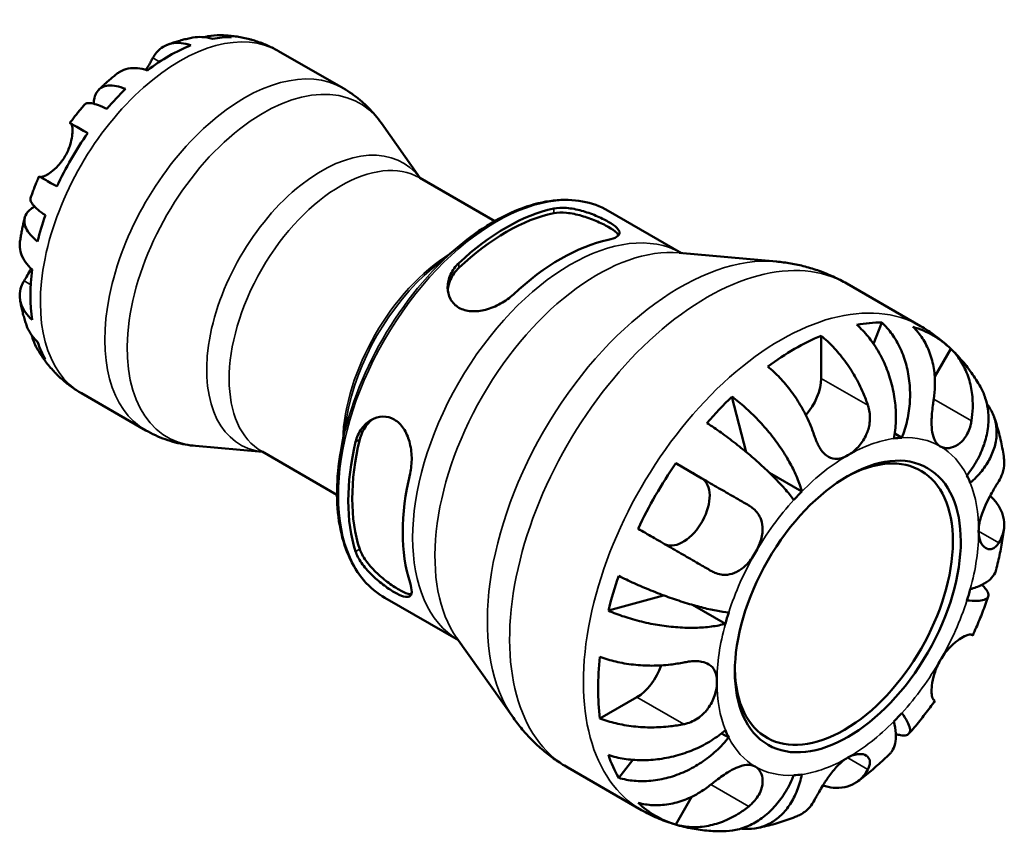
# Model space of a CAD drawing. Header units: millimetres. Extents: x 0 to 905, y -151 to 594.
# Tile 8 of 10: x 584 to 686, y 442 to 527. Entities that reach past the tile are written whole.
import ezdxf

# ---------------------------------------------------------------- set-up
doc = ezdxf.new("R2010")
doc.units = ezdxf.units.MM
doc.layers.add('Visible (ANSI)', color=7, linetype='Continuous', lineweight=50)
doc.layers.add('Visible Narrow (ANSI)', color=7, linetype='Continuous', lineweight=35)

msp = doc.modelspace()

# ---------------------------------------------------------------- linework, layer by layer
at = {"layer": 'Visible (ANSI)'}
for p, q in [((611.104, 523.376), (617.789, 519.526)), ((625.809, 510.177), (621.772, 515.881)), ((625.753, 510.209), (633.529, 505.731)), ((645.289, 506.806), (652.919, 502.412)), ((627.039, 500.795), (629.859, 503.155)), ((652.66, 502.436), (662.764, 501.524)), ((670.052, 499.239), (677.713, 494.827)), ((672.827, 492.998), (673.697, 495.204)), ((667.399, 493.822), (667.399, 489.396)), ((680.854, 492.472), (679.188, 489.587)), ((590.644, 487.846), (597.329, 483.996)), ((659.62, 481.748), (658.146, 487.489)), ((618.172, 485.399), (617.547, 481.775)), ((675.781, 483.231), (675.034, 483.661)), ((609.44, 481.753), (602.481, 482.381)), ((609.385, 481.785), (617.161, 477.307)), ((652.32, 480.573), (655.027, 479.002)), ((665.396, 477.651), (662.044, 479.581)), ((622.134, 466.597), (629.764, 462.203)), ((645.319, 465.273), (651.06, 466.862)), ((657.461, 463.907), (654.041, 465.877)), ((629.614, 462.415), (635.473, 454.134)), ((648.279, 456.279), (644.45, 454.075)), ((657.808, 452.1), (657.058, 452.531)), ((646.392, 447.911), (647.877, 449.778)), ((641.108, 448.977), (648.769, 444.565)), ((654.001, 445.961), (652.32, 443.05))]:
    msp.add_line(p, q, dxfattribs=at)
for centre, major_axis, start_param, end_param in [((599.743, 506.263), (10.15, 17.625), 0.3172035, 0.4643273), ((599.743, 506.263), (10.15, 17.625), 0.1451253, 0.1560609), ((599.743, 506.263), (-10.15, -17.625), 3.7670625, 4.0830517), ((599.743, 506.263), (-10.15, -17.625), 4.2441943, 4.3913181), ((599.743, 506.263), (-10.15, -17.625), 4.5524607, 4.8684499), ((634.737, 486.111), (11.578, 20.105), 0.4787718, 1.0881571), ((599.743, 506.263), (-10.15, -17.625), 5.0295925, 5.1767163), ((634.737, 486.111), (11.288, 19.602), 0.4706977, 1.0962312), ((640.394, 482.853), (-11.578, -20.105), 3.6203645, 4.2297498), ((599.743, 506.263), (-10.15, -17.625), 5.3378588, 5.653848), ((664.627, 468.898), (14.373, 24.959), 0.3219178, 0.459613), ((664.627, 468.898), (14.373, 24.959), 6.1447262, 6.417777), ((664.627, 468.898), (14.373, 24.959), 0.6469391, 0.9199898), ((599.743, 506.263), (-10.15, -17.625), 5.8149906, 5.9621144), ((599.743, 506.263), (-10.15, -17.625), 6.123257, 6.13806), ((664.627, 487.8), (-1.956, -3.397), 1.2237975, 2.3542608), ((664.627, 468.898), (14.373, 24.959), 1.1073159, 1.2450112), ((634.737, 486.111), (11.578, 20.105), 2.0495681, 2.6589534), ((634.737, 486.111), (11.288, 19.602), 2.0414941, 2.6670275), ((669.76, 465.942), (7.985, 13.865), 2.372156, 7.0526219), ((670.171, 465.706), (9.581, 16.638), 0.3574259, 0.4241049), ((664.627, 468.898), (14.373, 24.959), 1.4323372, 1.705388), ((640.394, 482.853), (-11.578, -20.105), 5.1911608, 5.8005461), ((670.171, 465.706), (9.581, 16.638), 5.855213, 5.921892), ((653.067, 475.607), (1.956, 3.397), 3.2057717, 6.2812516), ((670.171, 465.706), (-9.581, -16.638), 4.2844167, 4.3510957), ((664.627, 468.898), (14.373, 24.959), 1.8927141, 2.0304093), ((670.171, 465.706), (9.581, 16.638), 5.0698148, 5.1364939), ((670.171, 465.706), (-9.581, -16.638), 5.0698148, 5.1364939), ((664.627, 468.898), (14.373, 24.959), 2.2177354, 2.4907862), ((648.279, 459.484), (-1.956, -3.397), 0.7834645, 1.921204), ((670.171, 465.706), (9.581, 16.638), 4.2844167, 4.3510957), ((670.171, 465.706), (-9.581, -16.638), 5.855213, 5.921892), ((664.627, 468.898), (-14.373, -24.959), 5.8197049, 5.9574001), ((670.171, 465.706), (-9.581, -16.638), 0.3574259, 0.4241049), ((664.627, 468.898), (-14.373, -24.959), 6.1447262, 6.417777)]:
    msp.add_ellipse(centre, major_axis=major_axis, ratio=0.5780931, start_param=start_param, end_param=end_param, dxfattribs=at)
msp.add_ellipse((670.171, 465.706), major_axis=(-8.274, -14.368), ratio=0.5780931, dxfattribs=at)
for points, knots in [([(598.058, 522.674), (598.166, 522.872), (598.293, 523.06), (598.645, 523.478), (598.89, 523.682), (599.383, 523.977), (599.677, 524.095), (600.311, 524.227), (600.651, 524.24), (601.288, 524.182), (601.643, 524.108), (602.005, 523.986)], [4.03221701, 4.03221701, 4.03221701, 4.03221701, 4.13285074, 4.13285074, 4.282082, 4.282082, 4.43105495, 4.43105495, 4.5800279, 4.5800279, 4.72427535, 4.72427535, 4.72427535, 4.72427535]), ([(602.191, 524.778), (602.009, 524.743), (601.828, 524.706), (601.469, 524.624), (601.291, 524.58), (600.939, 524.487), (600.765, 524.437), (600.419, 524.333), (600.248, 524.278), (599.909, 524.163), (599.741, 524.103), (599.575, 524.04)], [5.96040276, 5.96040276, 5.96040276, 5.96040276, 5.99059331, 5.99059331, 6.02078385, 6.02078385, 6.0509744, 6.0509744, 6.08116494, 6.08116494, 6.11135549, 6.11135549, 6.11135549, 6.11135549]), ([(604.255, 524.649), (603.873, 524.764), (603.491, 524.827), (602.838, 524.858), (602.512, 524.838), (602.191, 524.778)], [0.15177306, 0.15177306, 0.15177306, 0.15177306, 0.29590525, 0.29590525, 0.42334106, 0.42334106, 0.42334106, 0.42334106]), ([(603.41, 524.822), (603.53, 524.857), (603.651, 524.888), (604.197, 525.004), (604.626, 525.038), (605.396, 525.012), (605.807, 524.952), (606.208, 524.838)], [4.27317772, 4.27317772, 4.27317772, 4.27317772, 4.31572262, 4.31572262, 4.46383734, 4.46383734, 4.60796954, 4.60796954, 4.60796954, 4.60796954]), ([(608.091, 524.611), (607.874, 524.668), (607.658, 524.718), (607.224, 524.808), (607.007, 524.846), (606.574, 524.912), (606.358, 524.94), (605.927, 524.983), (605.713, 524.999), (605.285, 525.021), (605.073, 525.027), (604.862, 525.028)], [5.65597504, 5.65597504, 5.65597504, 5.65597504, 5.68851407, 5.68851407, 5.72105311, 5.72105311, 5.75359214, 5.75359214, 5.78613117, 5.78613117, 5.81867021, 5.81867021, 5.81867021, 5.81867021]), ([(611.104, 523.376), (610.928, 523.478), (610.748, 523.575), (610.386, 523.76), (610.202, 523.848), (609.832, 524.015), (609.645, 524.093), (609.268, 524.241), (609.078, 524.309), (608.696, 524.437), (608.504, 524.496), (608.312, 524.551)], [5.49972085, 5.49972085, 5.49972085, 5.49972085, 5.52874591, 5.52874591, 5.55777097, 5.55777097, 5.58679603, 5.58679603, 5.61582108, 5.61582108, 5.64484614, 5.64484614, 5.64484614, 5.64484614]), ([(597.33, 521.428), (597.42, 521.571), (597.505, 521.711), (597.683, 522.01), (597.773, 522.166), (597.93, 522.442), (597.997, 522.563), (598.058, 522.674)], [-1.87372933, -1.87372933, -1.87372933, -1.87372933, -1.81973063, -1.81973063, -1.75376732, -1.75376732, -1.69399568, -1.69399568, -1.69399568, -1.69399568]), ([(597.48, 521.38), (597.121, 521.501), (596.77, 521.574), (596.137, 521.634), (595.798, 521.622), (595.167, 521.494), (594.873, 521.378), (594.526, 521.173), (594.425, 521.104), (594.327, 521.026)], [0.1517835, 0.1517835, 0.1517835, 0.1517835, 0.29453183, 0.29453183, 0.44272575, 0.44272575, 0.59091966, 0.59091966, 0.6519728, 0.6519728, 0.6519728, 0.6519728]), ([(594.326, 521.027), (594.194, 520.923), (594.064, 520.817), (593.804, 520.604), (593.676, 520.496), (593.421, 520.277), (593.295, 520.166), (593.045, 519.942), (592.921, 519.828), (592.676, 519.599), (592.554, 519.483), (592.434, 519.366)], [0.18155546, 0.18155546, 0.18155546, 0.18155546, 0.21125611, 0.21125611, 0.24095677, 0.24095677, 0.27065742, 0.27065742, 0.30035808, 0.30035808, 0.33005873, 0.33005873, 0.33005873, 0.33005873]), ([(591.922, 517.912), (591.924, 518.133), (591.946, 518.335), (592.037, 518.746), (592.129, 518.976), (592.393, 519.351), (592.564, 519.497), (592.934, 519.695), (593.166, 519.766), (593.693, 519.815), (593.988, 519.793), (594.559, 519.684), (594.886, 519.589), (595.231, 519.452)], [3.76243945, 3.76243945, 3.76243945, 3.76243945, 3.87049353, 3.87049353, 4.01878636, 4.01878636, 4.16707918, 4.16707918, 4.31532655, 4.31532655, 4.46357391, 4.46357391, 4.60796541, 4.60796541, 4.60796541, 4.60796541]), ([(621.772, 515.881), (621.571, 516.166), (621.355, 516.446), (620.898, 516.992), (620.656, 517.258), (620.146, 517.772), (619.878, 518.019), (619.319, 518.492), (619.027, 518.718), (618.423, 519.142), (618.11, 519.342), (617.789, 519.526)], [5.23891109, 5.23891109, 5.23891109, 5.23891109, 5.29107305, 5.29107305, 5.343235, 5.343235, 5.39539695, 5.39539695, 5.4475589, 5.4475589, 5.49972085, 5.49972085, 5.49972085, 5.49972085]), ([(590.976, 517.83), (590.869, 517.708), (590.763, 517.584), (590.552, 517.336), (590.448, 517.21), (590.242, 516.957), (590.14, 516.83), (589.938, 516.574), (589.838, 516.445), (589.641, 516.185), (589.543, 516.054), (589.447, 515.922)], [0.45462878, 0.45462878, 0.45462878, 0.45462878, 0.48331171, 0.48331171, 0.51199465, 0.51199465, 0.54067759, 0.54067759, 0.56936053, 0.56936053, 0.59804347, 0.59804347, 0.59804347, 0.59804347]), ([(593.278, 517.392), (592.952, 517.549), (592.654, 517.675), (592.151, 517.856), (591.902, 517.925), (591.484, 517.992), (591.315, 517.988), (591.105, 517.932), (591.03, 517.89), (590.977, 517.83)], [0.15177816, 0.15177816, 0.15177816, 0.15177816, 0.29616966, 0.29616966, 0.44441702, 0.44441702, 0.59266438, 0.59266438, 0.70111042, 0.70111042, 0.70111042, 0.70111042]), ([(588.967, 512.496), (589.072, 512.676), (589.165, 512.863), (589.336, 513.253), (589.41, 513.457), (589.567, 513.966), (589.63, 514.266), (589.702, 514.793), (589.715, 515.02), (589.709, 515.345), (589.698, 515.459), (589.666, 515.646), (589.645, 515.718), (589.597, 515.816), (589.572, 515.847), (589.545, 515.863)], [0, 0, 0, 0, 0.0626039, 0.0626039, 0.12946018, 0.12946018, 0.23227607, 0.23227607, 0.32766079, 0.32766079, 0.39439512, 0.39439512, 0.45981717, 0.45981717, 0.51643089, 0.51643089, 0.51643089, 0.51643089]), ([(589.545, 515.863), (589.493, 515.893), (589.46, 515.913), (589.435, 515.929), (589.471, 515.91), (589.613, 515.829), (589.732, 515.762), (590.063, 515.572), (590.275, 515.451), (590.722, 515.194), (590.993, 515.038), (591.3, 514.862)], [4.03217579, 4.03217579, 4.03217579, 4.03217579, 4.13513094, 4.13513094, 4.28512034, 4.28512034, 4.43331426, 4.43331426, 4.58150818, 4.58150818, 4.72425651, 4.72425651, 4.72425651, 4.72425651]), ([(586.378, 510.307), (586.394, 510.302), (586.414, 510.3), (586.491, 510.299), (586.561, 510.313), (586.731, 510.37), (586.829, 510.412), (587.092, 510.55), (587.264, 510.658), (587.703, 510.981), (587.973, 511.217), (588.504, 511.793), (588.756, 512.13), (588.967, 512.496)], [-0.49653157, -0.49653157, -0.49653157, -0.49653157, -0.46927389, -0.46927389, -0.40272959, -0.40272959, -0.33754407, -0.33754407, -0.24860938, -0.24860938, -0.12674173, -0.12674173, 0, 0, 0, 0]), ([(586.247, 510.38), (586.181, 510.23), (586.116, 510.08), (585.99, 509.779), (585.928, 509.628), (585.807, 509.325), (585.748, 509.173), (585.632, 508.868), (585.575, 508.715), (585.465, 508.408), (585.411, 508.255), (585.359, 508.101)], [0.97277761, 0.97277761, 0.97277761, 0.97277761, 1.00145925, 1.00145925, 1.0301409, 1.0301409, 1.05882254, 1.05882254, 1.08750419, 1.08750419, 1.11618583, 1.11618583, 1.11618583, 1.11618583]), ([(588.1, 509.319), (587.793, 509.496), (587.522, 509.652), (587.075, 509.908), (586.863, 510.03), (586.532, 510.219), (586.413, 510.287), (586.282, 510.361), (586.247, 510.38), (586.247, 510.379)], [0.1517835, 0.1517835, 0.1517835, 0.1517835, 0.29453183, 0.29453183, 0.44272575, 0.44272575, 0.59091966, 0.59091966, 0.7171211, 0.7171211, 0.7171211, 0.7171211]), ([(585.359, 508.1), (585.334, 508.024), (585.336, 507.939), (585.394, 507.731), (585.477, 507.584), (585.745, 507.258), (585.93, 507.079), (586.339, 506.736), (586.598, 506.542), (586.896, 506.34)], [4.05817684, 4.05817684, 4.05817684, 4.05817684, 4.16760789, 4.16760789, 4.31572262, 4.31572262, 4.46383734, 4.46383734, 4.60796954, 4.60796954, 4.60796954, 4.60796954]), ([(645.289, 506.806), (644.477, 507.274), (643.583, 507.599), (641.68, 507.952), (640.672, 507.98), (638.587, 507.746), (637.51, 507.484), (635.327, 506.687), (634.221, 506.152), (632.021, 504.832), (630.927, 504.048), (629.859, 503.155)], [5.4997209, 5.4997209, 5.4997209, 5.4997209, 5.7007817, 5.7007817, 5.9018425, 5.9018425, 6.1029034, 6.1029034, 6.3039642, 6.3039642, 6.505025, 6.505025, 6.505025, 6.505025]), ([(586.088, 503.616), (585.796, 503.845), (585.549, 504.08), (585.168, 504.517), (585.002, 504.761), (584.779, 505.239), (584.723, 505.474), (584.709, 505.891), (584.749, 506.111), (584.94, 506.524), (585.092, 506.718), (585.406, 507.004), (585.575, 507.127), (585.773, 507.241)], [0.15177816, 0.15177816, 0.15177816, 0.15177816, 0.29616966, 0.29616966, 0.44441702, 0.44441702, 0.59266438, 0.59266438, 0.74095721, 0.74095721, 0.88925003, 0.88925003, 1.00063136, 1.00063136, 1.00063136, 1.00063136]), ([(639.658, 507.038), (640.024, 507.116), (640.484, 507.137), (641.488, 507.049), (642.032, 506.941), (643.026, 506.668), (643.545, 506.488), (644.511, 506.088), (644.959, 505.867), (645.315, 505.662), (645.679, 505.452), (645.988, 505.236), (646.391, 504.841), (646.487, 504.662), (646.487, 504.358), (646.386, 504.211), (645.98, 503.961), (645.673, 503.857), (645.315, 503.781)], [-0.6274363, -0.6274363, -0.6274363, -0.6274363, -0.4649523, -0.4649523, -0.3024684, -0.3024684, -0.1512342, -0.1512342, 0, 0, 0, 0.1544347, 0.1544347, 0.3088695, 0.3088695, 0.4681708, 0.4681708, 0.6274722, 0.6274722, 0.6274722, 0.6274722]), ([(584.757, 506.071), (584.716, 505.909), (584.676, 505.745), (584.6, 505.418), (584.564, 505.254), (584.495, 504.926), (584.462, 504.761), (584.399, 504.431), (584.37, 504.266), (584.314, 503.935), (584.288, 503.769), (584.264, 503.603)], [1.24071186, 1.24071186, 1.24071186, 1.24071186, 1.27040072, 1.27040072, 1.30008959, 1.30008959, 1.32977845, 1.32977845, 1.35946732, 1.35946732, 1.38915618, 1.38915618, 1.38915618, 1.38915618]), ([(639.658, 506.541), (640.024, 506.615), (640.485, 506.631), (641.49, 506.533), (642.035, 506.42), (643.029, 506.138), (643.546, 505.955), (644.511, 505.549), (644.959, 505.327), (645.315, 505.122), (645.68, 504.912), (645.989, 504.697), (646.277, 504.419), (646.344, 504.339), (646.392, 504.263)], [-0.62893225, -0.62893225, -0.62893225, -0.62893225, -0.46575085, -0.46575085, -0.30256944, -0.30256944, -0.15128472, -0.15128472, 0, 0, 0, 0.15467826, 0.15467826, 0.22129739, 0.22129739, 0.22129739, 0.22129739]), ([(584.265, 503.603), (584.246, 503.477), (584.237, 503.354), (584.234, 502.95), (584.281, 502.639), (584.487, 502.03), (584.647, 501.732), (585.016, 501.216), (585.255, 500.95), (585.54, 500.7)], [4.22303984, 4.22303984, 4.22303984, 4.22303984, 4.28512034, 4.28512034, 4.43331426, 4.43331426, 4.58150818, 4.58150818, 4.72425651, 4.72425651, 4.72425651, 4.72425651]), ([(584.694, 499.527), (584.795, 499.692), (584.908, 499.883), (585.153, 500.31), (585.282, 500.541), (585.417, 500.796), (585.419, 500.801), (585.422, 500.807)], [-0.5165283, -0.5165283, -0.5165283, -0.5165283, -0.42509424, -0.42509424, -0.33576206, -0.33576206, -0.33376032, -0.33376032, -0.33376032, -0.33376032]), ([(635.472, 498.113), (635.107, 497.769), (634.647, 497.433), (633.643, 496.876), (633.098, 496.658), (632.104, 496.401), (631.586, 496.337), (630.62, 496.401), (630.172, 496.531), (629.451, 496.946), (629.143, 497.257), (628.739, 498), (628.644, 498.431), (628.644, 499.27), (628.744, 499.738), (629.151, 500.62), (629.457, 501.034), (629.815, 501.37)], [0.6113161, 0.6113161, 0.6113161, 0.6113161, 0.7738, 0.7738, 0.936284, 0.936284, 1.0875182, 1.0875182, 1.2387523, 1.2387523, 1.3931871, 1.3931871, 1.5476218, 1.5476218, 1.7069232, 1.7069232, 1.8662245, 1.8662245, 1.8662245, 1.8662245]), ([(628.656, 498.585), (628.689, 498.94), (628.785, 499.313), (629.151, 500.114), (629.457, 500.532), (629.815, 500.872)], [1.58238834, 1.58238834, 1.58238834, 1.58238834, 1.70988572, 1.70988572, 1.86969407, 1.86969407, 1.86969407, 1.86969407]), ([(670.052, 499.239), (669.598, 499.501), (669.132, 499.741), (668.183, 500.179), (667.701, 500.376), (666.724, 500.725), (666.231, 500.877), (665.241, 501.136), (664.744, 501.244), (663.751, 501.415), (663.256, 501.48), (662.764, 501.524)], [5.49972085, 5.49972085, 5.49972085, 5.49972085, 5.5518828, 5.5518828, 5.60404476, 5.60404476, 5.65620671, 5.65620671, 5.70836866, 5.70836866, 5.76053061, 5.76053061, 5.76053061, 5.76053061]), ([(585.54, 495.468), (585.255, 495.718), (585.016, 495.984), (584.647, 496.5), (584.487, 496.798), (584.281, 497.407), (584.234, 497.718), (584.238, 498.29), (584.29, 498.604), (584.474, 499.123), (584.575, 499.331), (584.694, 499.527)], [0.1517835, 0.1517835, 0.1517835, 0.1517835, 0.29453183, 0.29453183, 0.44272575, 0.44272575, 0.59091966, 0.59091966, 0.74090906, 0.74090906, 0.84386421, 0.84386421, 0.84386421, 0.84386421]), ([(584.272, 497.55), (584.3, 497.375), (584.332, 497.199), (584.401, 496.849), (584.439, 496.673), (584.52, 496.322), (584.564, 496.146), (584.658, 495.795), (584.709, 495.62), (584.816, 495.269), (584.874, 495.093), (584.934, 494.918)], [1.74274803, 1.74274803, 1.74274803, 1.74274803, 1.77292486, 1.77292486, 1.80310169, 1.80310169, 1.83327852, 1.83327852, 1.86345535, 1.86345535, 1.89363218, 1.89363218, 1.89363218, 1.89363218]), ([(584.935, 494.918), (585.044, 494.605), (585.193, 494.306), (585.55, 493.753), (585.796, 493.454), (586.088, 493.182)], [4.33386573, 4.33386573, 4.33386573, 4.33386573, 4.46383734, 4.46383734, 4.60796954, 4.60796954, 4.60796954, 4.60796954]), ([(674.945, 483.15), (675.053, 483.693), (675.128, 484.311), (675.176, 485.58), (675.149, 486.23), (675.019, 487.422), (674.906, 488.073), (674.582, 489.355), (674.372, 489.984), (673.918, 491.099), (673.634, 491.686), (672.988, 492.788), (672.628, 493.302), (671.929, 494.16), (671.529, 494.582), (671.108, 494.953)], [4.371918, 4.371918, 4.371918, 4.371918, 4.554477, 4.554477, 4.737036, 4.737036, 4.9189033, 4.9189033, 5.1007707, 5.1007707, 5.2822277, 5.2822277, 5.4636847, 5.4636847, 5.6402177, 5.6402177, 5.6402177, 5.6402177]), ([(673.697, 495.204), (674.095, 494.831), (674.46, 494.405), (675.075, 493.54), (675.379, 493.019), (675.891, 491.905), (676.099, 491.31), (676.396, 490.181), (676.513, 489.542), (676.637, 488.241), (676.644, 487.579), (676.569, 486.367), (676.481, 485.706), (676.196, 484.415), (676, 483.785), (675.781, 483.231)], [0.1859228, 0.1859228, 0.1859228, 0.1859228, 0.3624559, 0.3624559, 0.5439129, 0.5439129, 0.7253699, 0.7253699, 0.9072372, 0.9072372, 1.0891046, 1.0891046, 1.2716636, 1.2716636, 1.4542226, 1.4542226, 1.4542226, 1.4542226]), ([(679.085, 487.261), (679.153, 487.699), (679.196, 488.156), (679.226, 489.239), (679.182, 489.859), (679.007, 490.955), (678.861, 491.531), (678.454, 492.615), (678.194, 493.122), (677.646, 493.965), (677.311, 494.381), (676.934, 494.747)], [4.84690566, 4.84690566, 4.84690566, 4.84690566, 4.9784229, 4.9784229, 5.161522, 5.161522, 5.34308229, 5.34308229, 5.52464258, 5.52464258, 5.70012409, 5.70012409, 5.70012409, 5.70012409]), ([(683.926, 488.513), (683.643, 489.011), (683.334, 489.501), (682.66, 490.456), (682.296, 490.922), (681.514, 491.82), (681.096, 492.252), (680.208, 493.073), (679.739, 493.461), (678.757, 494.186), (678.244, 494.522), (677.713, 494.827)], [5.17222461, 5.17222461, 5.17222461, 5.17222461, 5.23772386, 5.23772386, 5.30322311, 5.30322311, 5.36872235, 5.36872235, 5.4342216, 5.4342216, 5.49972085, 5.49972085, 5.49972085, 5.49972085]), ([(586.896, 491.39), (586.598, 491.679), (586.339, 492.004), (585.93, 492.657), (585.745, 493.045), (585.569, 493.583), (585.533, 493.712), (585.501, 493.842)], [0.15177306, 0.15177306, 0.15177306, 0.15177306, 0.29590525, 0.29590525, 0.44401998, 0.44401998, 0.48970784, 0.48970784, 0.48970784, 0.48970784]), ([(667.399, 493.822), (667.84, 493.463), (668.272, 493.057), (669.049, 492.235), (669.464, 491.743), (670.238, 490.695), (670.598, 490.139), (671.204, 489.086), (671.505, 488.491), (671.952, 487.454), (672.118, 487.017), (672.257, 486.599)], [0.18593259, 0.18593259, 0.18593259, 0.18593259, 0.3614141, 0.3614141, 0.54297439, 0.54297439, 0.72453468, 0.72453468, 0.90763378, 0.90763378, 1.03915102, 1.03915102, 1.03915102, 1.03915102]), ([(586.044, 492.482), (586.149, 492.3), (586.26, 492.118), (586.49, 491.759), (586.611, 491.581), (586.862, 491.229), (586.993, 491.056), (587.265, 490.713), (587.406, 490.544), (587.699, 490.213), (587.85, 490.05), (588.006, 489.891)], [2.03526257, 2.03526257, 2.03526257, 2.03526257, 2.0677971, 2.0677971, 2.10033163, 2.10033163, 2.13286616, 2.13286616, 2.16540069, 2.16540069, 2.19793522, 2.19793522, 2.19793522, 2.19793522]), ([(680.854, 492.472), (681.231, 492.106), (681.566, 491.691), (682.114, 490.847), (682.374, 490.34), (682.781, 489.256), (682.927, 488.68), (683.102, 487.584), (683.146, 486.964), (683.116, 485.882), (683.073, 485.424), (683.005, 484.986)], [0.18593259, 0.18593259, 0.18593259, 0.18593259, 0.3614141, 0.3614141, 0.54297439, 0.54297439, 0.72453468, 0.72453468, 0.90763378, 0.90763378, 1.03915102, 1.03915102, 1.03915102, 1.03915102]), ([(666.713, 483.406), (666.574, 483.824), (666.409, 484.262), (665.962, 485.298), (665.66, 485.893), (665.054, 486.947), (664.694, 487.503), (663.92, 488.551), (663.505, 489.043), (662.728, 489.864), (662.297, 490.27), (661.855, 490.63)], [4.8468971, 4.8468971, 4.8468971, 4.8468971, 4.97841434, 4.97841434, 5.16151344, 5.16151344, 5.34307372, 5.34307372, 5.52463401, 5.52463401, 5.70011552, 5.70011552, 5.70011552, 5.70011552]), ([(588.226, 489.671), (588.37, 489.532), (588.517, 489.396), (588.819, 489.13), (588.974, 489.001), (589.291, 488.749), (589.453, 488.626), (589.783, 488.389), (589.951, 488.275), (590.293, 488.054), (590.467, 487.948), (590.644, 487.846)], [2.21300291, 2.21300291, 2.21300291, 2.21300291, 2.24202797, 2.24202797, 2.27105302, 2.27105302, 2.30007808, 2.30007808, 2.32910314, 2.32910314, 2.3581282, 2.3581282, 2.3581282, 2.3581282]), ([(682.533, 479.312), (682.904, 479.778), (683.267, 480.312), (683.878, 481.413), (684.125, 481.982), (684.481, 483.031), (684.622, 483.607), (684.774, 484.748), (684.784, 485.313), (684.701, 486.318), (684.601, 486.85), (684.302, 487.768), (684.125, 488.161), (683.926, 488.513)], [4.3719185, 4.3719185, 4.3719185, 4.3719185, 4.5544775, 4.5544775, 4.7370365, 4.7370365, 4.9189039, 4.9189039, 5.1007712, 5.1007712, 5.2822282, 5.2822282, 5.4308894, 5.4308894, 5.4308894, 5.4308894]), ([(658.146, 487.489), (658.613, 487.145), (659.082, 486.761), (659.942, 485.997), (660.412, 485.545), (661.317, 484.593), (661.752, 484.092), (662.509, 483.153), (662.9, 482.628), (663.613, 481.57), (663.936, 481.039), (664.462, 480.076), (664.715, 479.556), (665.128, 478.553), (665.288, 478.07), (665.396, 477.651)], [0.1859228, 0.1859228, 0.1859228, 0.1859228, 0.3624559, 0.3624559, 0.5439129, 0.5439129, 0.7253699, 0.7253699, 0.9072372, 0.9072372, 1.0891046, 1.0891046, 1.2716636, 1.2716636, 1.4542226, 1.4542226, 1.4542226, 1.4542226]), ([(672.257, 486.599), (672.263, 486.582), (672.268, 486.565), (672.341, 486.334), (672.393, 486.114), (672.454, 485.695), (672.469, 485.497), (672.469, 485.06), (672.448, 484.821), (672.335, 484.18), (672.205, 483.789), (671.814, 482.99), (671.54, 482.601), (670.901, 481.906), (670.537, 481.614), (670.171, 481.403)], [-0.63557562, -0.63557562, -0.63557562, -0.63557562, -0.6299261, -0.6299261, -0.55917721, -0.55917721, -0.49802533, -0.49802533, -0.42473091, -0.42473091, -0.30054042, -0.30054042, -0.1555274, -0.1555274, 0, 0, 0, 0]), ([(679.771, 482.334), (679.634, 482.413), (679.512, 482.517), (679.293, 482.779), (679.199, 482.94), (679.014, 483.394), (678.943, 483.709), (678.868, 484.398), (678.86, 484.76), (678.88, 485.41), (678.898, 485.683), (678.947, 486.228), (678.978, 486.496), (679.036, 486.93), (679.06, 487.097), (679.085, 487.261)], [0, 0, 0, 0, 0.08195838, 0.08195838, 0.16951153, 0.16951153, 0.29646902, 0.29646902, 0.41562132, 0.41562132, 0.49892463, 0.49892463, 0.58011027, 0.58011027, 0.63155109, 0.63155109, 0.63155109, 0.63155109]), ([(684.595, 486.779), (684.677, 486.671), (684.753, 486.562), (685.059, 486.088), (685.263, 485.664), (685.536, 484.779), (685.605, 484.317), (685.623, 483.455), (685.574, 482.976), (685.34, 482.018), (685.154, 481.54), (684.714, 480.679), (684.418, 480.216), (683.709, 479.332), (683.296, 478.909), (682.88, 478.545)], [0.3091441, 0.3091441, 0.3091441, 0.3091441, 0.3624559, 0.3624559, 0.5439129, 0.5439129, 0.7253699, 0.7253699, 0.9072372, 0.9072372, 1.0891046, 1.0891046, 1.2716636, 1.2716636, 1.4542226, 1.4542226, 1.4542226, 1.4542226]), ([(619.088, 482.789), (619.202, 483.278), (619.414, 483.759), (619.991, 484.563), (620.356, 484.886), (621.09, 485.293), (621.504, 485.418), (622.335, 485.433), (622.75, 485.321), (623.106, 485.116), (623.463, 484.911), (623.8, 484.589), (624.339, 483.786), (624.543, 483.305), (624.818, 482.316), (624.901, 481.735), (624.921, 480.587), (624.859, 480.02), (624.744, 479.532)], [-0.6274363, -0.6274363, -0.6274363, -0.6274363, -0.4649523, -0.4649523, -0.3024684, -0.3024684, -0.1512342, -0.1512342, 0, 0, 0, 0.1512342, 0.1512342, 0.3024684, 0.3024684, 0.4649523, 0.4649523, 0.6274363, 0.6274363, 0.6274363, 0.6274363]), ([(686.377, 481.081), (686.337, 481.371), (686.292, 481.661), (686.189, 482.24), (686.132, 482.53), (686.007, 483.108), (685.938, 483.397), (685.789, 483.974), (685.708, 484.262), (685.532, 484.837), (685.438, 485.123), (685.337, 485.409)], [4.85977534, 4.85977534, 4.85977534, 4.85977534, 4.89573779, 4.89573779, 4.93170024, 4.93170024, 4.96766268, 4.96766268, 5.00362513, 5.00362513, 5.03958758, 5.03958758, 5.03958758, 5.03958758]), ([(619.518, 483.037), (619.636, 483.528), (619.852, 484.012), (620.37, 484.727), (620.641, 484.991), (620.928, 485.193)], [-0.62893225, -0.62893225, -0.62893225, -0.62893225, -0.46575085, -0.46575085, -0.34055709, -0.34055709, -0.34055709, -0.34055709]), ([(664.56, 476.769), (664.341, 477.072), (664.061, 477.427), (663.411, 478.18), (663.042, 478.578), (662.311, 479.325), (661.882, 479.744), (660.968, 480.59), (660.484, 481.018), (659.572, 481.793), (659.059, 482.212), (658.021, 483.023), (657.495, 483.416), (656.551, 484.092), (656.048, 484.439), (655.557, 484.759)], [4.371918, 4.371918, 4.371918, 4.371918, 4.554477, 4.554477, 4.737036, 4.737036, 4.9189033, 4.9189033, 5.1007707, 5.1007707, 5.2822277, 5.2822277, 5.4636847, 5.4636847, 5.6402177, 5.6402177, 5.6402177, 5.6402177]), ([(683.005, 484.986), (682.98, 484.823), (682.947, 484.663), (682.841, 484.258), (682.757, 484.02), (682.547, 483.569), (682.422, 483.358), (682.084, 482.908), (681.861, 482.694), (681.312, 482.318), (680.985, 482.195), (680.339, 482.123), (680.03, 482.183), (679.771, 482.334)], [-0.63177989, -0.63177989, -0.63177989, -0.63177989, -0.58081752, -0.58081752, -0.49971087, -0.49971087, -0.41654936, -0.41654936, -0.30231494, -0.30231494, -0.15541021, -0.15541021, 0, 0, 0, 0]), ([(597.329, 483.996), (597.65, 483.812), (597.979, 483.641), (598.65, 483.332), (598.991, 483.193), (599.681, 482.946), (600.03, 482.839), (600.73, 482.655), (601.081, 482.579), (601.783, 482.458), (602.133, 482.412), (602.481, 482.381)], [2.3581282, 2.3581282, 2.3581282, 2.3581282, 2.41029015, 2.41029015, 2.4624521, 2.4624521, 2.51461405, 2.51461405, 2.56677601, 2.56677601, 2.61893796, 2.61893796, 2.61893796, 2.61893796]), ([(670.171, 481.403), (669.952, 481.277), (669.735, 481.182), (669.288, 481.05), (669.061, 481.021), (668.519, 481.057), (668.218, 481.174), (667.754, 481.532), (667.58, 481.719), (667.317, 482.086), (667.22, 482.244), (667.046, 482.572), (666.969, 482.738), (666.83, 483.072), (666.769, 483.237), (666.713, 483.406)], [0, 0, 0, 0, 0.09258653, 0.09258653, 0.19421171, 0.19421171, 0.34499416, 0.34499416, 0.44720435, 0.44720435, 0.51281674, 0.51281674, 0.57329907, 0.57329907, 0.62829977, 0.62829977, 0.62829977, 0.62829977]), ([(617.547, 481.775), (617.311, 480.403), (617.181, 479.063), (617.144, 476.498), (617.236, 475.273), (617.642, 472.985), (617.957, 471.921), (618.801, 470), (619.331, 469.142), (620.591, 467.674), (621.322, 467.064), (622.134, 466.597)], [1.352824, 1.352824, 1.352824, 1.352824, 1.5538848, 1.5538848, 1.7549457, 1.7549457, 1.9560065, 1.9560065, 2.1570674, 2.1570674, 2.3581282, 2.3581282, 2.3581282, 2.3581282]), ([(652.32, 480.573), (652.826, 480.281), (653.354, 479.977), (654.359, 479.396), (654.929, 479.068), (656.072, 478.408), (656.645, 478.077), (657.682, 477.478), (658.241, 477.155), (659.164, 476.621), (659.539, 476.404), (659.885, 476.204)], [0.18593259, 0.18593259, 0.18593259, 0.18593259, 0.3614141, 0.3614141, 0.54297439, 0.54297439, 0.72453468, 0.72453468, 0.90763378, 0.90763378, 1.03915102, 1.03915102, 1.03915102, 1.03915102]), ([(685.833, 478.72), (685.987, 478.968), (686.117, 479.234), (686.344, 479.879), (686.407, 480.263), (686.409, 480.765), (686.399, 480.922), (686.377, 481.081)], [4.8468971, 4.8468971, 4.8468971, 4.8468971, 4.97841434, 4.97841434, 5.16151344, 5.16151344, 5.23992813, 5.23992813, 5.23992813, 5.23992813]), ([(683.747, 473.524), (683.747, 473.744), (683.767, 473.975), (683.846, 474.468), (683.909, 474.729), (684.13, 475.464), (684.325, 475.938), (684.699, 476.728), (684.864, 477.044), (685.146, 477.559), (685.262, 477.763), (685.485, 478.146), (685.591, 478.323), (685.74, 478.568), (685.788, 478.646), (685.833, 478.72)], [-2.70879316, -2.70879316, -2.70879316, -2.70879316, -2.62794754, -2.62794754, -2.54169351, -2.54169351, -2.38833444, -2.38833444, -2.27838423, -2.27838423, -2.19875847, -2.19875847, -2.11857769, -2.11857769, -2.07769816, -2.07769816, -2.07769816, -2.07769816]), ([(684.943, 477.187), (685.233, 476.917), (685.479, 476.637), (685.902, 476.045), (686.099, 475.68), (686.352, 474.934), (686.41, 474.553), (686.407, 473.854), (686.344, 473.47), (686.117, 472.824), (685.987, 472.559), (685.833, 472.31)], [0.20967797, 0.20967797, 0.20967797, 0.20967797, 0.3614141, 0.3614141, 0.54297439, 0.54297439, 0.72453468, 0.72453468, 0.90763378, 0.90763378, 1.03915102, 1.03915102, 1.03915102, 1.03915102]), ([(659.885, 476.204), (660.013, 476.13), (660.135, 476.049), (660.434, 475.821), (660.597, 475.664), (660.884, 475.312), (661.004, 475.119), (661.225, 474.624), (661.3, 474.314), (661.352, 473.564), (661.295, 473.122), (661.036, 472.198), (660.83, 471.726), (660.571, 471.277)], [-0.63177989, -0.63177989, -0.63177989, -0.63177989, -0.58081752, -0.58081752, -0.49971087, -0.49971087, -0.41654936, -0.41654936, -0.30231494, -0.30231494, -0.15541021, -0.15541021, 0, 0, 0, 0]), ([(655.965, 469.414), (655.619, 469.614), (655.244, 469.831), (654.321, 470.365), (653.762, 470.688), (652.725, 471.288), (652.152, 471.618), (651.009, 472.278), (650.439, 472.607), (649.434, 473.187), (648.906, 473.491), (648.4, 473.783)], [4.84690544, 4.84690544, 4.84690544, 4.84690544, 4.97842267, 4.97842267, 5.16152178, 5.16152178, 5.34308206, 5.34308206, 5.52464235, 5.52464235, 5.70012386, 5.70012386, 5.70012386, 5.70012386]), ([(685.833, 472.31), (685.772, 472.212), (685.708, 472.123), (685.54, 471.93), (685.434, 471.839), (685.207, 471.704), (685.087, 471.664), (684.793, 471.637), (684.622, 471.681), (684.26, 471.91), (684.083, 472.128), (683.821, 472.722), (683.747, 473.1), (683.747, 473.524)], [-0.63236219, -0.63236219, -0.63236219, -0.63236219, -0.57780628, -0.57780628, -0.49917455, -0.49917455, -0.41718021, -0.41718021, -0.30215623, -0.30215623, -0.15543118, -0.15543118, 0, 0, 0, 0]), ([(685.562, 469.512), (685.635, 469.797), (685.705, 470.082), (685.836, 470.654), (685.898, 470.94), (686.016, 471.513), (686.071, 471.8), (686.173, 472.376), (686.22, 472.664), (686.308, 473.24), (686.348, 473.529), (686.383, 473.818)], [4.37859004, 4.37859004, 4.37859004, 4.37859004, 4.41467765, 4.41467765, 4.45076527, 4.45076527, 4.48685289, 4.48685289, 4.5229405, 4.5229405, 4.55902812, 4.55902812, 4.55902812, 4.55902812]), ([(624.744, 468.151), (624.859, 467.795), (624.921, 467.471), (624.901, 466.988), (624.818, 466.828), (624.543, 466.685), (624.339, 466.681), (623.8, 466.834), (623.463, 466.99), (622.75, 467.401), (622.335, 467.678), (621.504, 468.313), (621.09, 468.673), (620.356, 469.398), (619.991, 469.816), (619.414, 470.643), (619.202, 471.053), (619.088, 471.409)], [0.6113161, 0.6113161, 0.6113161, 0.6113161, 0.7738, 0.7738, 0.936284, 0.936284, 1.0875182, 1.0875182, 1.2387523, 1.2387523, 1.3899865, 1.3899865, 1.5412207, 1.5412207, 1.7037047, 1.7037047, 1.8661886, 1.8661886, 1.8661886, 1.8661886]), ([(624.86, 466.966), (624.765, 466.969), (624.656, 466.988), (624.266, 467.102), (623.93, 467.259), (623.217, 467.67), (622.801, 467.946), (621.966, 468.578), (621.549, 468.935), (620.809, 469.655), (620.439, 470.071), (619.852, 470.894), (619.636, 471.302), (619.518, 471.657)], [1.01946967, 1.01946967, 1.01946967, 1.01946967, 1.08943612, 1.08943612, 1.24072084, 1.24072084, 1.39200557, 1.39200557, 1.54329029, 1.54329029, 1.70647169, 1.70647169, 1.86965309, 1.86965309, 1.86965309, 1.86965309]), ([(660.571, 471.277), (660.434, 471.04), (660.284, 470.813), (659.948, 470.369), (659.761, 470.156), (659.277, 469.687), (658.969, 469.459), (658.335, 469.138), (658.018, 469.042), (657.466, 468.985), (657.238, 468.992), (656.791, 469.065), (656.574, 469.129), (656.226, 469.274), (656.094, 469.34), (655.965, 469.414)], [0, 0, 0, 0, 0.08195838, 0.08195838, 0.16951153, 0.16951153, 0.29646902, 0.29646902, 0.41562132, 0.41562132, 0.49892463, 0.49892463, 0.58011027, 0.58011027, 0.63155109, 0.63155109, 0.63155109, 0.63155109]), ([(682.88, 467.504), (683.296, 467.62), (683.709, 467.77), (684.418, 468.122), (684.714, 468.323), (685.154, 468.725), (685.34, 468.962), (685.502, 469.313), (685.536, 469.412), (685.562, 469.512)], [4.37191799, 4.37191799, 4.37191799, 4.37191799, 4.55447699, 4.55447699, 4.73703598, 4.73703598, 4.91890332, 4.91890332, 4.98842352, 4.98842352, 4.98842352, 4.98842352]), ([(646.392, 468.884), (646.915, 468.619), (647.467, 468.357), (648.525, 467.879), (649.128, 467.62), (650.35, 467.127), (650.969, 466.892), (652.096, 466.489), (652.708, 466.283), (653.897, 465.914), (654.474, 465.751), (655.486, 465.49), (656.014, 465.368), (656.99, 465.18), (657.437, 465.113), (657.808, 465.074)], [0.1859228, 0.1859228, 0.1859228, 0.1859228, 0.3624559, 0.3624559, 0.5439129, 0.5439129, 0.7253699, 0.7253699, 0.9072372, 0.9072372, 1.0891046, 1.0891046, 1.2716636, 1.2716636, 1.4542226, 1.4542226, 1.4542226, 1.4542226]), ([(684.087, 467.958), (684.221, 467.832), (684.34, 467.707), (684.601, 467.389), (684.701, 467.209), (684.784, 466.916), (684.774, 466.775), (684.622, 466.547), (684.481, 466.46), (684.125, 466.342), (683.878, 466.303), (683.267, 466.281), (682.904, 466.299), (682.533, 466.338)], [0.436694, 0.436694, 0.436694, 0.436694, 0.5439129, 0.5439129, 0.7253699, 0.7253699, 0.9072372, 0.9072372, 1.0891046, 1.0891046, 1.2716636, 1.2716636, 1.4542226, 1.4542226, 1.4542226, 1.4542226]), ([(683.133, 462.71), (683.255, 462.975), (683.374, 463.241), (683.607, 463.775), (683.72, 464.043), (683.941, 464.581), (684.049, 464.851), (684.258, 465.393), (684.36, 465.665), (684.557, 466.21), (684.653, 466.483), (684.745, 466.757)], [4.08500496, 4.08500496, 4.08500496, 4.08500496, 4.12027914, 4.12027914, 4.15555332, 4.15555332, 4.1908275, 4.1908275, 4.22610168, 4.22610168, 4.26137585, 4.26137585, 4.26137585, 4.26137585]), ([(657.461, 463.907), (657.045, 463.792), (656.548, 463.69), (655.474, 463.549), (654.897, 463.509), (653.801, 463.485), (653.18, 463.499), (651.908, 463.589), (651.258, 463.665), (650.066, 463.851), (649.415, 463.978), (648.137, 464.285), (647.511, 464.466), (646.419, 464.828), (645.852, 465.041), (645.319, 465.273)], [4.371918, 4.371918, 4.371918, 4.371918, 4.554477, 4.554477, 4.737036, 4.737036, 4.9189033, 4.9189033, 5.1007707, 5.1007707, 5.2822277, 5.2822277, 5.4636847, 5.4636847, 5.6402177, 5.6402177, 5.6402177, 5.6402177]), ([(679.771, 460.135), (679.907, 460.371), (680.058, 460.599), (680.392, 461.044), (680.575, 461.259), (681.038, 461.74), (681.32, 461.983), (681.839, 462.369), (682.074, 462.513), (682.42, 462.689), (682.546, 462.74), (682.756, 462.804), (682.84, 462.817), (682.946, 462.811), (682.98, 462.802), (683.005, 462.787)], [0, 0, 0, 0, 0.08195838, 0.08195838, 0.16951153, 0.16951153, 0.29646902, 0.29646902, 0.41562132, 0.41562132, 0.49892463, 0.49892463, 0.58011027, 0.58011027, 0.63155109, 0.63155109, 0.63155109, 0.63155109]), ([(683.005, 462.787), (683.073, 462.747), (683.116, 462.721), (683.146, 462.702), (683.102, 462.726), (682.999, 462.784), (682.982, 462.794), (682.964, 462.804)], [4.8468971, 4.8468971, 4.8468971, 4.8468971, 4.97841434, 4.97841434, 5.16151344, 5.16151344, 5.19279571, 5.19279571, 5.19279571, 5.19279571]), ([(644.45, 460.484), (644.983, 460.282), (645.551, 460.113), (646.651, 459.851), (647.285, 459.738), (648.58, 459.592), (649.241, 459.559), (650.457, 459.561), (651.123, 459.597), (652.244, 459.728), (652.705, 459.803), (653.137, 459.891)], [0.18593259, 0.18593259, 0.18593259, 0.18593259, 0.3614141, 0.3614141, 0.54297439, 0.54297439, 0.72453468, 0.72453468, 0.90763378, 0.90763378, 1.03915102, 1.03915102, 1.03915102, 1.03915102]), ([(653.137, 459.891), (653.308, 459.926), (653.477, 459.955), (653.885, 460.009), (654.119, 460.027), (654.577, 460.028), (654.798, 460.011), (655.292, 459.922), (655.545, 459.831), (656.033, 459.529), (656.238, 459.296), (656.523, 458.688), (656.594, 458.311), (656.594, 457.888)], [-0.63236219, -0.63236219, -0.63236219, -0.63236219, -0.57780628, -0.57780628, -0.49917455, -0.49917455, -0.41718021, -0.41718021, -0.30215623, -0.30215623, -0.15543118, -0.15543118, 0, 0, 0, 0]), ([(679.085, 455.997), (679.06, 456.012), (679.036, 456.037), (678.978, 456.126), (678.948, 456.206), (678.898, 456.421), (678.88, 456.556), (678.861, 456.935), (678.867, 457.198), (678.942, 457.875), (679.025, 458.302), (679.308, 459.212), (679.512, 459.686), (679.771, 460.135)], [-0.63177989, -0.63177989, -0.63177989, -0.63177989, -0.58081752, -0.58081752, -0.49971087, -0.49971087, -0.41654936, -0.41654936, -0.30231494, -0.30231494, -0.15541021, -0.15541021, 0, 0, 0, 0]), ([(656.594, 457.888), (656.594, 457.667), (656.575, 457.436), (656.493, 456.945), (656.428, 456.685), (656.184, 455.963), (655.955, 455.509), (655.433, 454.805), (655.18, 454.539), (654.691, 454.144), (654.472, 453.999), (654.009, 453.754), (653.767, 453.655), (653.393, 453.54), (653.265, 453.508), (653.137, 453.482)], [-2.70879316, -2.70879316, -2.70879316, -2.70879316, -2.62794754, -2.62794754, -2.54169351, -2.54169351, -2.38833444, -2.38833444, -2.27838423, -2.27838423, -2.19875847, -2.19875847, -2.11857769, -2.11857769, -2.07769816, -2.07769816, -2.07769816, -2.07769816]), ([(676.514, 452.501), (676.705, 452.718), (676.894, 452.938), (677.268, 453.381), (677.452, 453.605), (677.817, 454.057), (677.997, 454.285), (678.352, 454.745), (678.527, 454.978), (678.874, 455.446), (679.044, 455.682), (679.213, 455.921)], [3.59262214, 3.59262214, 3.59262214, 3.59262214, 3.62789601, 3.62789601, 3.66316987, 3.66316987, 3.69844374, 3.69844374, 3.73371761, 3.73371761, 3.76899148, 3.76899148, 3.76899148, 3.76899148]), ([(679.212, 455.921), (679.213, 455.921), (679.211, 455.922), (679.196, 455.931), (679.153, 455.957), (679.085, 455.997)], [0.87946755, 0.87946755, 0.87946755, 0.87946755, 0.90763378, 0.90763378, 1.03915102, 1.03915102, 1.03915102, 1.03915102]), ([(635.473, 454.134), (635.759, 453.73), (636.063, 453.334), (636.71, 452.562), (637.052, 452.186), (637.774, 451.459), (638.153, 451.109), (638.944, 450.44), (639.357, 450.121), (640.212, 449.521), (640.654, 449.239), (641.108, 448.977)], [2.09731844, 2.09731844, 2.09731844, 2.09731844, 2.14948039, 2.14948039, 2.20164234, 2.20164234, 2.2538043, 2.2538043, 2.30596625, 2.30596625, 2.3581282, 2.3581282, 2.3581282, 2.3581282]), ([(653.137, 453.482), (652.705, 453.393), (652.244, 453.318), (651.123, 453.187), (650.457, 453.151), (649.241, 453.149), (648.58, 453.183), (647.285, 453.329), (646.651, 453.442), (645.551, 453.703), (644.983, 453.873), (644.45, 454.075)], [4.8468971, 4.8468971, 4.8468971, 4.8468971, 4.97841434, 4.97841434, 5.16151344, 5.16151344, 5.34307372, 5.34307372, 5.52463401, 5.52463401, 5.70011552, 5.70011552, 5.70011552, 5.70011552]), ([(674.536, 450.417), (674.611, 450.49), (674.681, 450.572), (674.906, 450.89), (675.019, 451.171), (675.149, 451.756), (675.176, 452.115), (675.128, 452.908), (675.053, 453.342), (674.945, 453.761)], [0.83688125, 0.83688125, 0.83688125, 0.83688125, 0.90723723, 0.90723723, 1.08910457, 1.08910457, 1.27166357, 1.27166357, 1.45422256, 1.45422256, 1.45422256, 1.45422256]), ([(675.781, 454.643), (676, 454.34), (676.196, 454.034), (676.481, 453.491), (676.569, 453.254), (676.644, 452.885), (676.637, 452.717), (676.513, 452.468), (676.396, 452.387), (676.099, 452.309), (675.891, 452.304), (675.489, 452.368), (675.326, 452.406), (675.155, 452.456)], [4.3719186, 4.3719186, 4.3719186, 4.3719186, 4.5544775, 4.5544775, 4.7370365, 4.7370365, 4.9189039, 4.9189039, 5.1007712, 5.1007712, 5.2822282, 5.2822282, 5.3862895, 5.3862895, 5.3862895, 5.3862895]), ([(645.319, 450.287), (645.852, 450.108), (646.419, 449.974), (647.511, 449.799), (648.137, 449.744), (649.415, 449.737), (650.066, 449.785), (651.258, 449.95), (651.908, 450.082), (653.18, 450.443), (653.801, 450.67), (654.897, 451.153), (655.474, 451.454), (656.548, 452.129), (657.045, 452.502), (657.461, 452.867)], [0.1859228, 0.1859228, 0.1859228, 0.1859228, 0.3624559, 0.3624559, 0.5439129, 0.5439129, 0.7253699, 0.7253699, 0.9072372, 0.9072372, 1.0891046, 1.0891046, 1.2716636, 1.2716636, 1.4542226, 1.4542226, 1.4542226, 1.4542226]), ([(657.808, 452.1), (657.437, 451.634), (656.99, 451.149), (656.014, 450.257), (655.486, 449.85), (654.474, 449.179), (653.897, 448.854), (652.708, 448.31), (652.096, 448.092), (650.969, 447.784), (650.35, 447.666), (649.128, 447.55), (648.525, 447.553), (647.467, 447.652), (646.915, 447.754), (646.392, 447.911)], [4.371918, 4.371918, 4.371918, 4.371918, 4.554477, 4.554477, 4.737036, 4.737036, 4.9189033, 4.9189033, 5.1007707, 5.1007707, 5.2822277, 5.2822277, 5.4636847, 5.4636847, 5.6402177, 5.6402177, 5.6402177, 5.6402177]), ([(666.713, 445.603), (666.768, 445.705), (666.828, 445.815), (666.985, 446.099), (667.086, 446.28), (667.313, 446.674), (667.438, 446.886), (667.762, 447.412), (667.967, 447.728), (668.472, 448.437), (668.775, 448.817), (669.443, 449.505), (669.804, 449.798), (670.171, 450.009)], [-0.63236219, -0.63236219, -0.63236219, -0.63236219, -0.57780628, -0.57780628, -0.49917455, -0.49917455, -0.41718021, -0.41718021, -0.30215623, -0.30215623, -0.15543118, -0.15543118, 0, 0, 0, 0]), ([(670.171, 450.009), (670.361, 450.119), (670.551, 450.205), (670.936, 450.335), (671.128, 450.374), (671.631, 450.407), (671.909, 450.342), (672.258, 450.11), (672.362, 449.979), (672.46, 449.709), (672.476, 449.584), (672.457, 449.314), (672.422, 449.171), (672.334, 448.948), (672.298, 448.872), (672.257, 448.795)], [-2.70879316, -2.70879316, -2.70879316, -2.70879316, -2.62794754, -2.62794754, -2.54169351, -2.54169351, -2.38833444, -2.38833444, -2.27838423, -2.27838423, -2.19875847, -2.19875847, -2.11857769, -2.11857769, -2.07769816, -2.07769816, -2.07769816, -2.07769816]), ([(671.217, 447.554), (671.449, 447.73), (671.679, 447.908), (672.135, 448.272), (672.361, 448.457), (672.808, 448.833), (673.029, 449.024), (673.467, 449.412), (673.684, 449.609), (674.114, 450.009), (674.326, 450.211), (674.536, 450.417)], [3.29489023, 3.29489023, 3.29489023, 3.29489023, 3.33098598, 3.33098598, 3.36708174, 3.36708174, 3.40317749, 3.40317749, 3.43927324, 3.43927324, 3.47536899, 3.47536899, 3.47536899, 3.47536899]), ([(655.965, 447.216), (656.093, 447.319), (656.224, 447.422), (656.571, 447.689), (656.788, 447.85), (657.235, 448.165), (657.463, 448.317), (658.001, 448.65), (658.306, 448.818), (658.981, 449.121), (659.335, 449.229), (660.005, 449.288), (660.312, 449.229), (660.571, 449.078)], [-0.63177989, -0.63177989, -0.63177989, -0.63177989, -0.58081752, -0.58081752, -0.49971087, -0.49971087, -0.41654936, -0.41654936, -0.30231494, -0.30231494, -0.15541021, -0.15541021, 0, 0, 0, 0]), ([(660.571, 449.078), (660.707, 448.999), (660.829, 448.895), (661.046, 448.634), (661.137, 448.474), (661.301, 448.033), (661.345, 447.733), (661.307, 447.11), (661.232, 446.795), (661.006, 446.264), (660.886, 446.05), (660.599, 445.642), (660.436, 445.449), (660.137, 445.154), (660.014, 445.045), (659.885, 444.941)], [0, 0, 0, 0, 0.08195838, 0.08195838, 0.16951153, 0.16951153, 0.29646902, 0.29646902, 0.41562132, 0.41562132, 0.49892463, 0.49892463, 0.58011027, 0.58011027, 0.63155109, 0.63155109, 0.63155109, 0.63155109]), ([(672.257, 448.795), (672.118, 448.537), (671.952, 448.29), (671.505, 447.769), (671.204, 447.521), (670.598, 447.165), (670.238, 447.023), (669.464, 446.868), (669.049, 446.854), (668.323, 446.922), (667.955, 446.994), (667.576, 447.11)], [4.84690566, 4.84690566, 4.84690566, 4.84690566, 4.9784229, 4.9784229, 5.161522, 5.161522, 5.34308229, 5.34308229, 5.52464258, 5.52464258, 5.67653422, 5.67653422, 5.67653422, 5.67653422]), ([(657.247, 442.361), (657.661, 442.362), (658.103, 442.407), (659.059, 442.611), (659.572, 442.792), (660.484, 443.224), (660.968, 443.516), (661.882, 444.22), (662.311, 444.631), (663.042, 445.465), (663.411, 445.965), (664.061, 447.045), (664.341, 447.627), (664.56, 448.181)], [0.391108, 0.391108, 0.391108, 0.391108, 0.5439129, 0.5439129, 0.7253699, 0.7253699, 0.9072372, 0.9072372, 1.0891046, 1.0891046, 1.2716636, 1.2716636, 1.4542226, 1.4542226, 1.4542226, 1.4542226]), ([(665.396, 448.262), (665.288, 447.719), (665.128, 447.149), (664.715, 446.091), (664.462, 445.603), (663.936, 444.788), (663.613, 444.388), (662.9, 443.704), (662.509, 443.42), (661.752, 443.003), (661.317, 442.83), (660.412, 442.621), (659.942, 442.585), (659.37, 442.612), (659.229, 442.624), (659.085, 442.642)], [4.3719186, 4.3719186, 4.3719186, 4.3719186, 4.5544775, 4.5544775, 4.7370365, 4.7370365, 4.9189039, 4.9189039, 5.1007712, 5.1007712, 5.2822282, 5.2822282, 5.4636852, 5.4636852, 5.5203079, 5.5203079, 5.5203079, 5.5203079]), ([(648.4, 445.325), (648.906, 445.182), (649.434, 445.101), (650.439, 445.049), (651.009, 445.078), (652.152, 445.27), (652.725, 445.432), (653.762, 445.83), (654.321, 446.103), (655.244, 446.671), (655.619, 446.937), (655.965, 447.216)], [0.18593259, 0.18593259, 0.18593259, 0.18593259, 0.3614141, 0.3614141, 0.54297439, 0.54297439, 0.72453468, 0.72453468, 0.90763378, 0.90763378, 1.03915102, 1.03915102, 1.03915102, 1.03915102]), ([(664.921, 443.937), (665.076, 443.999), (665.221, 444.071), (665.66, 444.329), (665.962, 444.576), (666.409, 445.098), (666.574, 445.345), (666.713, 445.603)], [0.64379394, 0.64379394, 0.64379394, 0.64379394, 0.72453468, 0.72453468, 0.90763378, 0.90763378, 1.03915102, 1.03915102, 1.03915102, 1.03915102]), ([(648.769, 444.565), (649.293, 444.264), (649.835, 443.991), (650.941, 443.509), (651.505, 443.3), (652.646, 442.946), (653.222, 442.801), (654.377, 442.573), (654.956, 442.49), (656.107, 442.383), (656.68, 442.359), (657.247, 442.36)], [2.3581282, 2.3581282, 2.3581282, 2.3581282, 2.42284492, 2.42284492, 2.48756164, 2.48756164, 2.55227836, 2.55227836, 2.61699508, 2.61699508, 2.6817118, 2.6817118, 2.6817118, 2.6817118]), ([(659.885, 444.941), (659.539, 444.662), (659.164, 444.396), (658.241, 443.828), (657.682, 443.555), (656.645, 443.158), (656.072, 442.995), (654.929, 442.803), (654.359, 442.774), (653.354, 442.826), (652.826, 442.907), (652.32, 443.05)], [4.8468971, 4.8468971, 4.8468971, 4.8468971, 4.97841434, 4.97841434, 5.16151344, 5.16151344, 5.34307372, 5.34307372, 5.52463401, 5.52463401, 5.70011552, 5.70011552, 5.70011552, 5.70011552]), ([(660.647, 442.681), (660.945, 442.735), (661.241, 442.797), (661.827, 442.931), (662.118, 443.004), (662.693, 443.162), (662.978, 443.247), (663.542, 443.426), (663.822, 443.521), (664.376, 443.722), (664.65, 443.827), (664.922, 443.937)], [2.81444276, 2.81444276, 2.81444276, 2.81444276, 2.85041307, 2.85041307, 2.88638338, 2.88638338, 2.92235368, 2.92235368, 2.95832399, 2.95832399, 2.9942943, 2.9942943, 2.9942943, 2.9942943])]:
    msp.add_open_spline(points, degree=3, knots=knots, dxfattribs=at)
for points in [[(608.185, 524.585), (608.154, 524.594), (608.122, 524.603), (608.091, 524.611)], [(588.006, 489.891), (588.037, 489.859), (588.068, 489.828), (588.1, 489.797)]]:
    msp.add_open_spline(points, degree=3, dxfattribs=at)
at = {"layer": 'Visible Narrow (ANSI)'}
for p, q in [((598.058, 522.674), (598.748, 522.277)), ((589.545, 515.863), (591.295, 514.855)), ((639.658, 507.038), (639.658, 506.541)), ((629.815, 500.872), (629.815, 501.37)), ((584.694, 499.527), (585.394, 499.123)), ((672.257, 486.599), (667.399, 489.396)), ((683.005, 484.986), (679.083, 487.245)), ((619.088, 482.789), (619.518, 483.037)), ((659.885, 476.204), (655.027, 479.002)), ((685.833, 472.31), (683.747, 473.512)), ((619.518, 471.657), (619.088, 471.409)), ((653.137, 453.482), (648.279, 456.279)), ((672.257, 448.795), (670.16, 450.003)), ((659.885, 444.941), (655.952, 447.205))]:
    msp.add_line(p, q, dxfattribs=at)
for centre, major_axis, start_param, end_param in [((600.874, 505.611), (10.23, 17.765), 0, 3.1415927), ((607.559, 501.761), (10.23, 17.765), 0, 3.1415927), ((609.542, 500.619), (-9.983, -17.336), 2.8807829, 6.5439951), ((615.586, 497.139), (8.431, 14.641), 6.0406364, 9.6673269), ((617.569, 495.997), (-8.184, -14.212), 3.1415927, 6.2831853), ((633.711, 486.701), (-11.578, -20.105), 3.1415927, 6.2831853), ((641.419, 482.263), (11.578, 20.105), 0.0067941, 3.1347986), ((633.441, 486.857), (-11.488, -19.95), 4.1468968, 5.2778811), ((644.224, 480.647), (-11.927, -20.711), 3.4024024, 6.0223755), ((629.347, 489.215), (-8.184, -14.212), 3.9625555, 5.4622224), ((652.774, 475.724), (14.123, 24.525), 0.2608098, 2.8807829), ((655.58, 474.108), (-14.472, -25.131), 3.1415926, 6.2831853), ((629.618, 489.059), (8.273, 14.367), 1.0053042, 2.1362885), ((663.241, 469.696), (14.472, 25.131), 0, 3.1415927), ((670.171, 465.706), (9.581, 16.638), 6.2812516, 6.6406112), ((670.171, 465.706), (-9.581, -16.638), 3.5656975, 3.9250571), ((670.171, 465.706), (9.581, 16.638), 5.921892, 6.2812516), ((670.171, 465.706), (-9.581, -16.638), 3.9250571, 4.2844167), ((670.171, 465.706), (9.581, 16.638), 5.4958534, 5.855213), ((670.171, 465.706), (-9.581, -16.638), 4.3510957, 4.7104553), ((670.171, 465.706), (9.581, 16.638), 5.1364939, 5.4958534), ((670.171, 465.706), (-9.581, -16.638), 4.7104553, 5.0698148), ((670.171, 465.706), (9.581, 16.638), 4.7104553, 5.0698148), ((670.171, 465.706), (-9.581, -16.638), 5.1364939, 5.4958534), ((670.171, 465.706), (9.581, 16.638), 4.3510957, 4.7104553), ((670.171, 465.706), (-9.581, -16.638), 5.4958534, 5.855213), ((670.171, 465.706), (9.581, 16.638), 3.9250571, 4.2844167), ((670.171, 465.706), (-9.581, -16.638), 5.921892, 6.2812516), ((670.171, 465.706), (9.581, 16.638), 3.5656975, 3.9250571), ((670.171, 465.706), (-9.581, -16.638), 6.2812516, 6.6406112)]:
    msp.add_ellipse(centre, major_axis=major_axis, ratio=0.5780931, start_param=start_param, end_param=end_param, dxfattribs=at)

doc.saveas('drawing.dxf')
